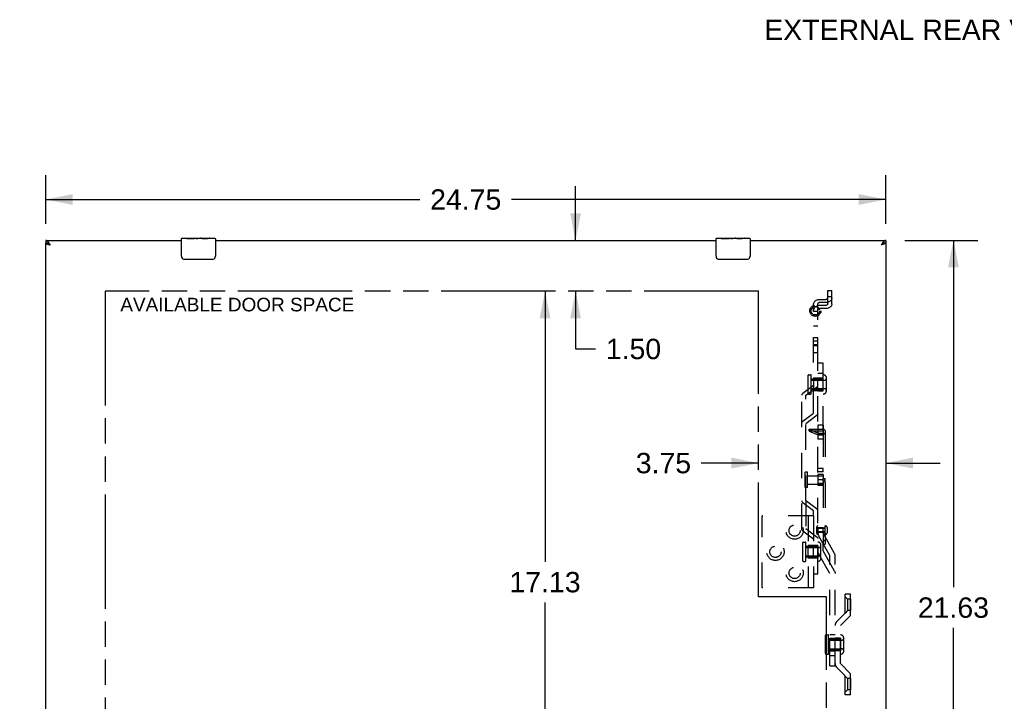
# Model space of a CAD drawing. Header units: inches. Extents: x 0 to 136, y 0 to 88.
# Tile 67 of 74: x 91 to 120, y 13 to 33. Entities that reach past the tile are written whole.
import ezdxf

# ---------------------------------------------------------------- set-up
doc = ezdxf.new("R2010")
doc.units = ezdxf.units.IN
doc.header["$LTSCALE"] = 7.48
doc.header["$MEASUREMENT"] = 0
doc.linetypes.add('HIDDEN', pattern=[0.2, 0.1, -0.1])
doc.linetypes.add('PHANTOM', pattern=[0.8, 0.45, -0.05, 0.1, -0.05, 0.1, -0.05])
doc.layers.get('0').update_dxf_attribs({"linetype": 'CONTINUOUS'})
for name, color, linetype in [('02___PRT_ALL_AXES', 7, 'CONTINUOUS'), ('AVAILABLE_DOOR_SPACE', 7, 'CONTINUOUS'), ('DEFAULT_2', 8, 'HIDDEN'), ('DIMENSIONS', 7, 'CONTINUOUS')]:
    doc.layers.add(name, color=color, linetype=linetype)
doc.styles.get("Standard").update_dxf_attribs({"font": 'arial.ttf'})
doc.dimstyles.new('DIMSTYLE_1', dxfattribs={"dimtxt": 0.6, "dimasz": 0.8, "dimexe": 0.09, "dimexo": 0.07, "dimgap": 0.0375, "dimtad": 0, "dimtih": 1, "dimtoh": 1, "dimzin": 4, "dimdsep": 46, "dimtxsty": 'Standard', "dimblk": '_FILLED', "dimblk1": '_FILLED', "dimblk2": '_FILLED', "dimcen": 0.09, "dimazin": 1, "dimtfac": 1, "dimtofl": 0, "dimtmove": 0, "dimatfit": 3, "dimldrblk": '_FILLED', "dimfxl": 0, "dimtolj": 1, "dimtzin": 4, "dimarcsym": 0})

# ---------------------------------------------------------------- blocks, each defined once
blk = doc.blocks.new('_FILLED')
at = {"color": 0, "linetype": 'ByBlock'}
blk.add_solid([(0, 0), (-1, 0.2), (-1, -0.2)], dxfattribs=at)
blk = doc.blocks.new('*D22')
at = {"layer": 'DIMENSIONS', "color": 2, "linetype": 'Continuous'}
for p, q in [((91.604, 27.086), (91.604, 28.524)), ((116.354, 27.086), (116.354, 28.524)), ((91.604, 27.804), (102.631, 27.804)), ((116.354, 27.804), (105.328, 27.804))]:
    blk.add_line(p, q, dxfattribs=at)
at = {"layer": 'DIMENSIONS', "color": 2, "linetype": 'Continuous', "xscale": 0.8, "yscale": 0.8, "zscale": 0.8, "rotation": 180}
blk.add_blockref('_FILLED', (91.604, 27.804), dxfattribs=at)
at = {"layer": 'DIMENSIONS', "color": 2, "linetype": 'Continuous', "xscale": 0.8, "yscale": 0.8, "zscale": 0.8}
blk.add_blockref('_FILLED', (116.354, 27.804), dxfattribs=at)
at = {"layer": 'DIMENSIONS', "color": 2, "linetype": 'Continuous', "insert": (103.979, 28.104), "char_height": 0.6, "width": 2.09665, "attachment_point": 2, "line_spacing_factor": 0.9}
blk.add_mtext('24.75', dxfattribs=at)
blk = doc.blocks.new('*D23')
at = {"layer": 'DIMENSIONS', "color": 2, "linetype": 'Continuous'}
for p, q in [((116.914, 26.601), (119.066, 26.601)), ((118.346, 26.601), (118.346, 16.384)), ((118.346, 4.967), (118.346, 15.184)), ((116.914, 4.967), (119.066, 4.967))]:
    blk.add_line(p, q, dxfattribs=at)
at = {"layer": 'DIMENSIONS', "color": 2, "linetype": 'Continuous', "xscale": 0.8, "yscale": 0.8, "zscale": 0.8}
for p, rotation in [((118.346, 26.601), 90), ((118.346, 4.967), 270)]:
    blk.add_blockref('_FILLED', p, dxfattribs=dict(at, rotation=rotation))
at = {"layer": 'DIMENSIONS', "color": 2, "linetype": 'Continuous', "insert": (118.346, 16.084), "char_height": 0.6, "width": 2.09665, "attachment_point": 2, "line_spacing_factor": 0.9}
blk.add_mtext('21.63', dxfattribs=at)
blk = doc.blocks.new('*D24')
at = {"layer": 'DIMENSIONS', "color": 2, "linetype": 'Continuous'}
for p, q in [((107.215, 26.601), (107.215, 28.201)), ((107.215, 25.101), (107.215, 23.402)), ((107.215, 23.402), (107.805, 23.402))]:
    blk.add_line(p, q, dxfattribs=at)
at = {"layer": 'DIMENSIONS', "color": 2, "linetype": 'Continuous', "xscale": 0.8, "yscale": 0.8, "zscale": 0.8}
for p, rotation in [((107.215, 26.601), 270), ((107.215, 25.101), 90)]:
    blk.add_blockref('_FILLED', p, dxfattribs=dict(at, rotation=rotation))
at = {"layer": 'DIMENSIONS', "color": 2, "linetype": 'Continuous', "insert": (108.105, 23.702), "char_height": 0.6, "width": 1.63048, "attachment_point": 1, "line_spacing_factor": 0.9}
blk.add_mtext('1.50', dxfattribs=at)
blk = doc.blocks.new('*D25')
at = {"layer": 'DIMENSIONS', "color": 2, "linetype": 'Continuous'}
for p, q in [((106.315, 25.101), (106.315, 17.134)), ((106.315, 7.967), (106.315, 15.934))]:
    blk.add_line(p, q, dxfattribs=at)
at = {"layer": 'DIMENSIONS', "color": 2, "linetype": 'Continuous', "xscale": 0.8, "yscale": 0.8, "zscale": 0.8}
for p, rotation in [((106.315, 25.101), 90), ((106.315, 7.967), 270)]:
    blk.add_blockref('_FILLED', p, dxfattribs=dict(at, rotation=rotation))
at = {"layer": 'DIMENSIONS', "color": 2, "linetype": 'Continuous', "insert": (106.315, 16.834), "char_height": 0.6, "width": 2.09665, "attachment_point": 2, "line_spacing_factor": 0.9}
blk.add_mtext('17.13', dxfattribs=at)
blk = doc.blocks.new('*D27')
at = {"layer": 'DIMENSIONS', "color": 2, "linetype": 'Continuous'}
for p, q in [((112.604, 20.041), (110.919, 20.041)), ((116.354, 20.041), (117.954, 20.041))]:
    blk.add_line(p, q, dxfattribs=at)
at = {"layer": 'DIMENSIONS', "color": 2, "linetype": 'Continuous', "xscale": 0.8, "yscale": 0.8, "zscale": 0.8}
blk.add_blockref('_FILLED', (112.604, 20.041), dxfattribs=at)
at = {"layer": 'DIMENSIONS', "color": 2, "linetype": 'Continuous', "xscale": 0.8, "yscale": 0.8, "zscale": 0.8, "rotation": 180}
blk.add_blockref('_FILLED', (116.354, 20.041), dxfattribs=at)
at = {"layer": 'DIMENSIONS', "color": 2, "linetype": 'Continuous', "insert": (110.619, 20.341), "char_height": 0.6, "width": 1.63048, "attachment_point": 3, "line_spacing_factor": 0.9}
blk.add_mtext('3.75', dxfattribs=at)
blk = doc.blocks.new('*D28')
at = {"layer": 'DIMENSIONS', "color": 2, "linetype": 'Continuous'}
for p, q in [((114.608, 11.648), (112.923, 11.648)), ((116.354, 11.648), (117.954, 11.648))]:
    blk.add_line(p, q, dxfattribs=at)
at = {"layer": 'DIMENSIONS', "color": 2, "linetype": 'Continuous', "xscale": 0.8, "yscale": 0.8, "zscale": 0.8}
blk.add_blockref('_FILLED', (114.608, 11.648), dxfattribs=at)
at = {"layer": 'DIMENSIONS', "color": 2, "linetype": 'Continuous', "xscale": 0.8, "yscale": 0.8, "zscale": 0.8, "rotation": 180}
blk.add_blockref('_FILLED', (116.354, 11.648), dxfattribs=at)
at = {"layer": 'DIMENSIONS', "color": 2, "linetype": 'Continuous', "insert": (112.623, 11.948), "char_height": 0.6, "width": 1.63048, "attachment_point": 3, "line_spacing_factor": 0.9}
blk.add_mtext('1.75', dxfattribs=at)
blk = doc.blocks.new('*D30')
at = {"layer": 'DIMENSIONS', "color": 2, "linetype": 'Continuous'}
for p, q in [((91.604, 11.648), (90.004, 11.648)), ((93.354, 11.648), (94.943, 11.648))]:
    blk.add_line(p, q, dxfattribs=at)
at = {"layer": 'DIMENSIONS', "color": 2, "linetype": 'Continuous', "xscale": 0.8, "yscale": 0.8, "zscale": 0.8}
blk.add_blockref('_FILLED', (91.604, 11.648), dxfattribs=at)
at = {"layer": 'DIMENSIONS', "color": 2, "linetype": 'Continuous', "xscale": 0.8, "yscale": 0.8, "zscale": 0.8, "rotation": 180}
blk.add_blockref('_FILLED', (93.354, 11.648), dxfattribs=at)
at = {"layer": 'DIMENSIONS', "color": 2, "linetype": 'Continuous', "insert": (95.243, 11.948), "char_height": 0.6, "width": 1.63048, "attachment_point": 1, "line_spacing_factor": 0.9}
blk.add_mtext('1.75', dxfattribs=at)

msp = doc.modelspace()

# ---------------------------------------------------------------- linework, layer by layer
at = {"color": 7, "linetype": 'Continuous'}
for p, q in [((91.604, 26.601), (91.604, 26.526)), ((91.711, 26.486), (91.707, 26.489)), ((91.715, 26.483), (91.711, 26.486)), ((91.72, 26.48), (91.715, 26.483)), ((91.724, 26.477), (91.72, 26.48)), ((91.723, 26.477), (91.727, 26.474)), ((91.73, 26.472), (91.724, 26.477)), ((91.727, 26.474), (91.73, 26.472)), ((91.739, 26.466), (91.73, 26.472)), ((91.73, 26.472), (91.739, 26.466)), ((95.604, 26.136), (95.604, 26.646)), ((95.619, 26.661), (95.758, 26.661)), ((95.989, 26.661), (96.022, 26.661)), ((96.604, 26.646), (96.604, 26.136)), ((111.354, 26.136), (111.354, 26.646)), ((111.369, 26.661), (111.508, 26.661)), ((111.739, 26.661), (111.772, 26.661)), ((112.354, 26.646), (112.354, 26.136)), ((116.23, 26.474), (116.219, 26.466)), ((116.225, 26.47), (116.219, 26.466)), ((116.23, 26.473), (116.225, 26.47)), ((116.237, 26.478), (116.23, 26.474)), ((116.234, 26.476), (116.23, 26.473)), ((116.237, 26.478), (116.234, 26.476)), ((116.247, 26.486), (116.243, 26.483)), ((116.354, 26.601), (116.354, 26.526)), ((96.504, 26.036), (95.704, 26.036)), ((112.254, 26.036), (111.454, 26.036))]:
    msp.add_line(p, q, dxfattribs=at)
at = {"color": 3, "linetype": 'Continuous'}
for p, q in [((91.604, 26.601), (95.604, 26.601)), ((91.604, 5.042), (91.604, 26.526)), ((91.674, 26.485), (91.68, 26.484)), ((91.68, 26.484), (91.686, 26.482)), ((91.686, 26.482), (91.692, 26.48)), ((91.692, 26.48), (91.698, 26.478)), ((91.698, 26.478), (91.704, 26.476)), ((91.704, 26.476), (91.717, 26.473)), ((91.717, 26.5), (91.713, 26.507)), ((91.722, 26.493), (91.717, 26.5)), ((91.717, 26.473), (91.739, 26.466)), ((91.726, 26.487), (91.722, 26.493)), ((91.733, 26.477), (91.726, 26.487)), ((91.739, 26.466), (91.733, 26.477)), ((96.604, 26.601), (111.354, 26.601)), ((112.354, 26.601), (116.354, 26.601)), ((116.23, 26.483), (116.219, 26.466)), ((116.232, 26.47), (116.219, 26.466)), ((116.234, 26.49), (116.23, 26.483)), ((116.242, 26.473), (116.232, 26.47)), ((116.239, 26.497), (116.234, 26.49)), ((116.251, 26.475), (116.242, 26.473)), ((116.257, 26.477), (116.251, 26.475)), ((116.263, 26.479), (116.257, 26.477)), ((116.269, 26.481), (116.263, 26.479)), ((116.275, 26.483), (116.269, 26.481)), ((116.281, 26.484), (116.275, 26.483)), ((116.287, 26.486), (116.281, 26.484)), ((116.292, 26.488), (116.287, 26.486)), ((116.354, 26.526), (116.354, 5.042))]:
    msp.add_line(p, q, dxfattribs=at)
for points in [[(91.713, 26.507), (91.711, 26.51), (91.709, 26.513), (91.707, 26.516), (91.704, 26.52), (91.702, 26.523), (91.7, 26.526), (91.698, 26.529), (91.696, 26.532), (91.693, 26.535), (91.691, 26.538), (91.689, 26.541), (91.687, 26.543), (91.685, 26.546), (91.683, 26.549), (91.68, 26.552), (91.678, 26.554), (91.676, 26.557), (91.674, 26.559), (91.672, 26.562), (91.669, 26.564), (91.667, 26.566), (91.665, 26.569), (91.663, 26.571), (91.661, 26.573), (91.659, 26.575), (91.656, 26.577), (91.654, 26.579), (91.652, 26.581), (91.65, 26.583), (91.648, 26.584), (91.646, 26.586), (91.643, 26.587), (91.641, 26.589), (91.639, 26.59), (91.637, 26.592), (91.635, 26.593), (91.632, 26.594), (91.63, 26.595), (91.628, 26.596), (91.626, 26.597), (91.624, 26.598), (91.622, 26.599), (91.619, 26.599), (91.617, 26.6), (91.615, 26.6), (91.613, 26.601), (91.611, 26.601), (91.609, 26.601), (91.606, 26.601), (91.604, 26.601)], [(91.604, 26.526), (91.604, 26.525), (91.604, 26.524), (91.605, 26.524), (91.605, 26.523), (91.605, 26.522), (91.606, 26.521), (91.606, 26.52), (91.607, 26.519), (91.607, 26.518), (91.608, 26.517), (91.609, 26.516), (91.61, 26.515), (91.611, 26.514), (91.612, 26.514), (91.613, 26.513), (91.614, 26.512), (91.615, 26.511), (91.616, 26.51), (91.618, 26.509), (91.619, 26.508), (91.621, 26.507), (91.622, 26.506), (91.624, 26.505), (91.626, 26.504), (91.627, 26.504), (91.629, 26.503), (91.631, 26.502), (91.633, 26.501), (91.635, 26.5), (91.637, 26.499), (91.639, 26.498), (91.641, 26.497), (91.644, 26.496), (91.646, 26.495), (91.648, 26.494), (91.651, 26.494), (91.653, 26.493), (91.656, 26.492), (91.658, 26.491), (91.661, 26.49), (91.664, 26.489), (91.666, 26.488), (91.669, 26.487), (91.674, 26.485)], [(116.354, 26.601), (116.352, 26.601), (116.35, 26.601), (116.348, 26.601), (116.345, 26.601), (116.343, 26.6), (116.341, 26.6), (116.339, 26.599), (116.337, 26.599), (116.335, 26.598), (116.332, 26.597), (116.33, 26.596), (116.328, 26.595), (116.326, 26.594), (116.324, 26.593), (116.322, 26.592), (116.319, 26.59), (116.317, 26.589), (116.315, 26.587), (116.313, 26.586), (116.311, 26.584), (116.308, 26.583), (116.306, 26.581), (116.304, 26.579), (116.302, 26.577), (116.3, 26.575), (116.298, 26.573), (116.295, 26.571), (116.293, 26.569), (116.291, 26.566), (116.289, 26.564), (116.287, 26.562), (116.284, 26.559), (116.282, 26.557), (116.28, 26.554), (116.278, 26.552), (116.276, 26.549), (116.274, 26.546), (116.271, 26.543), (116.269, 26.541), (116.267, 26.538), (116.265, 26.535), (116.263, 26.532), (116.261, 26.529), (116.258, 26.526), (116.256, 26.523), (116.254, 26.52), (116.252, 26.516), (116.25, 26.513), (116.247, 26.51), (116.245, 26.507), (116.243, 26.503), (116.239, 26.497)], [(116.354, 26.526), (116.354, 26.525), (116.354, 26.524), (116.354, 26.524), (116.354, 26.523), (116.353, 26.522), (116.353, 26.521), (116.352, 26.52), (116.352, 26.519), (116.351, 26.518), (116.35, 26.517), (116.35, 26.516), (116.349, 26.515), (116.348, 26.514), (116.347, 26.514), (116.346, 26.513), (116.345, 26.512), (116.343, 26.511), (116.342, 26.51), (116.341, 26.509), (116.339, 26.508), (116.338, 26.507), (116.336, 26.506), (116.334, 26.505), (116.333, 26.504), (116.331, 26.504), (116.329, 26.503), (116.327, 26.502), (116.325, 26.501), (116.323, 26.5), (116.321, 26.499), (116.319, 26.498), (116.317, 26.497), (116.315, 26.496), (116.312, 26.495), (116.31, 26.494), (116.308, 26.494), (116.305, 26.493), (116.303, 26.492), (116.3, 26.491), (116.297, 26.49), (116.295, 26.489), (116.292, 26.488)]]:
    msp.add_lwpolyline(points, dxfattribs=at)
at = {"color": 7, "linetype": 'Continuous'}
for points in [[(91.707, 26.489), (91.704, 26.49), (91.702, 26.491), (91.7, 26.493), (91.698, 26.494), (91.696, 26.495), (91.693, 26.497), (91.691, 26.498), (91.689, 26.499), (91.687, 26.501), (91.685, 26.502), (91.683, 26.503), (91.68, 26.504), (91.678, 26.505), (91.676, 26.507), (91.674, 26.508), (91.672, 26.509), (91.669, 26.51), (91.667, 26.511), (91.665, 26.512), (91.663, 26.513), (91.661, 26.514), (91.659, 26.515), (91.656, 26.516), (91.654, 26.516), (91.652, 26.517), (91.65, 26.518), (91.648, 26.519), (91.646, 26.519), (91.643, 26.52), (91.641, 26.521), (91.639, 26.521), (91.637, 26.522), (91.635, 26.523), (91.632, 26.523), (91.63, 26.524), (91.628, 26.524), (91.626, 26.524), (91.624, 26.525), (91.622, 26.525), (91.619, 26.525), (91.617, 26.526), (91.615, 26.526), (91.613, 26.526), (91.611, 26.526), (91.609, 26.526), (91.606, 26.526), (91.604, 26.526)], [(91.704, 26.49), (91.705, 26.489), (91.707, 26.488), (91.708, 26.487), (91.71, 26.486), (91.711, 26.485), (91.713, 26.484), (91.715, 26.482), (91.716, 26.481), (91.718, 26.48), (91.72, 26.479), (91.723, 26.477)], [(116.254, 26.49), (116.253, 26.489), (116.252, 26.488), (116.25, 26.487), (116.249, 26.486), (116.247, 26.485), (116.245, 26.484), (116.244, 26.482), (116.242, 26.481), (116.24, 26.48), (116.239, 26.479), (116.237, 26.478)], [(116.243, 26.483), (116.241, 26.481), (116.237, 26.478)], [(116.254, 26.49), (116.252, 26.489), (116.247, 26.486)], [(116.354, 26.526), (116.352, 26.526), (116.35, 26.526), (116.348, 26.526), (116.345, 26.526), (116.343, 26.526), (116.341, 26.526), (116.339, 26.525), (116.337, 26.525), (116.335, 26.525), (116.332, 26.524), (116.33, 26.524), (116.328, 26.524), (116.326, 26.523), (116.324, 26.523), (116.322, 26.522), (116.319, 26.521), (116.317, 26.521), (116.315, 26.52), (116.313, 26.519), (116.311, 26.519), (116.308, 26.518), (116.306, 26.517), (116.304, 26.516), (116.302, 26.516), (116.3, 26.515), (116.298, 26.514), (116.295, 26.513), (116.293, 26.512), (116.291, 26.511), (116.289, 26.51), (116.287, 26.509), (116.284, 26.508), (116.282, 26.507), (116.28, 26.505), (116.278, 26.504), (116.276, 26.503), (116.274, 26.502), (116.271, 26.501), (116.269, 26.499), (116.267, 26.498), (116.265, 26.497), (116.263, 26.495), (116.261, 26.494), (116.258, 26.493), (116.256, 26.491), (116.254, 26.49)], [(95.704, 26.036), (95.698, 26.037), (95.692, 26.037), (95.686, 26.038), (95.68, 26.039), (95.674, 26.041), (95.668, 26.043)], [(96.54, 26.043), (96.535, 26.041), (96.529, 26.039), (96.523, 26.038), (96.517, 26.037), (96.51, 26.037), (96.504, 26.036)], [(111.454, 26.036), (111.448, 26.037), (111.442, 26.037), (111.436, 26.038), (111.43, 26.039), (111.424, 26.041), (111.418, 26.043)], [(112.29, 26.043), (112.285, 26.041), (112.279, 26.039), (112.273, 26.038), (112.267, 26.037), (112.26, 26.037), (112.254, 26.036)]]:
    msp.add_lwpolyline(points, dxfattribs=at)
for centre, radius, start, end in [((95.619, 26.646), 0.015, 90, 180), ((96.589, 26.646), 0.015, 0, 90), ((111.369, 26.646), 0.015, 90, 180), ((112.339, 26.646), 0.015, 0, 90), ((95.704, 26.136), 0.1, 180, 248.7946), ((96.504, 26.136), 0.1, 291.1999, 360), ((111.454, 26.136), 0.1, 180, 248.7946), ((112.254, 26.136), 0.1, 291.1999, 360)]:
    msp.add_arc(centre, radius, start, end, dxfattribs=at)
at = {"layer": '02___PRT_ALL_AXES', "color": 7, "linetype": 'Continuous'}
for p, q in [((95.619, 26.661), (96.187, 26.661)), ((95.758, 26.661), (95.758, 26.651)), ((95.758, 26.651), (95.989, 26.651)), ((95.926, 26.661), (95.926, 26.651)), ((95.989, 26.661), (95.989, 26.651)), ((96.025, 26.661), (96.025, 26.652)), ((96.036, 26.651), (96.089, 26.651)), ((96.156, 26.658), (96.156, 26.661)), ((96.189, 26.661), (96.442, 26.661)), ((96.219, 26.661), (96.219, 26.651)), ((96.219, 26.651), (96.376, 26.651)), ((96.387, 26.652), (96.387, 26.661)), ((96.445, 26.661), (96.589, 26.661)), ((111.369, 26.661), (111.937, 26.661)), ((111.508, 26.661), (111.508, 26.651)), ((111.508, 26.651), (111.739, 26.651)), ((111.676, 26.661), (111.676, 26.651)), ((111.739, 26.661), (111.739, 26.651)), ((111.775, 26.661), (111.775, 26.652)), ((111.786, 26.651), (111.839, 26.651)), ((111.906, 26.658), (111.906, 26.661)), ((111.939, 26.661), (112.192, 26.661)), ((111.969, 26.661), (111.969, 26.651)), ((111.969, 26.651), (112.126, 26.651)), ((112.137, 26.652), (112.137, 26.661)), ((112.195, 26.661), (112.339, 26.661))]:
    msp.add_line(p, q, dxfattribs=at)
at = {"layer": '02___PRT_ALL_AXES', "color": 8, "linetype": 'HIDDEN'}
for p, q in [((114.229, 23.74), (114.352, 23.74)), ((114.229, 23.3), (114.229, 23.74)), ((114.229, 23.533), (114.352, 23.533)), ((114.229, 23.506), (114.352, 23.506)), ((114.352, 23.3), (114.352, 23.74)), ((114.229, 23.3), (114.352, 23.3)), ((114.082, 22.642), (114.144, 22.642)), ((114.512, 22.514), (114.16, 22.514)), ((114.16, 22.202), (114.16, 22.514)), ((114.16, 22.483), (114.542, 22.483)), ((114.352, 22.545), (114.229, 22.545)), ((114.229, 22.545), (114.229, 22.17)), ((114.352, 22.548), (114.512, 22.548)), ((114.352, 22.168), (114.352, 22.548)), ((114.512, 22.168), (114.512, 22.548)), ((114.082, 22.074), (114.144, 22.074)), ((114.16, 22.233), (114.542, 22.233)), ((114.512, 22.202), (114.16, 22.202)), ((114.352, 22.17), (114.229, 22.17)), ((114.352, 22.168), (114.512, 22.168)), ((114.512, 21.162), (114.352, 21.162)), ((114.352, 21.162), (114.352, 20.747)), ((114.512, 21.031), (114.352, 21.031)), ((114.512, 21.162), (114.512, 20.747)), ((114.512, 20.878), (114.352, 20.878)), ((114.512, 20.747), (114.352, 20.747)), ((114.045, 19.769), (113.983, 19.769)), ((113.983, 19.319), (113.983, 19.769)), ((114.045, 19.319), (114.045, 19.769)), ((114.512, 19.884), (114.352, 19.884)), ((114.352, 19.779), (114.352, 19.884)), ((114.512, 19.779), (114.352, 19.779)), ((114.512, 19.779), (114.512, 19.884)), ((114.045, 19.669), (114.512, 19.669)), ((114.512, 19.709), (114.352, 19.709)), ((114.352, 19.709), (114.352, 19.379)), ((114.512, 19.548), (114.352, 19.548)), ((114.512, 19.443), (114.352, 19.443)), ((114.512, 19.709), (114.512, 19.59)), ((114.512, 19.59), (114.572, 19.59)), ((114.512, 19.497), (114.512, 19.59)), ((114.512, 19.575), (114.572, 19.575)), ((114.512, 19.513), (114.572, 19.513)), ((114.512, 19.497), (114.572, 19.497)), ((114.512, 19.497), (114.512, 19.379)), ((114.572, 19.497), (114.572, 19.59)), ((114.045, 19.319), (113.983, 19.319)), ((114.045, 19.419), (114.512, 19.419)), ((114.512, 19.379), (114.352, 19.379)), ((114.002, 18.93), (114.002, 18.102)), ((114.512, 18.129), (114.352, 18.129)), ((114.352, 18.129), (114.352, 17.999)), ((114.352, 18.127), (114.572, 18.127)), ((114.572, 18.111), (114.352, 18.111)), ((114.572, 18.018), (114.352, 18.018)), ((114.352, 18.002), (114.572, 18.002)), ((114.512, 17.999), (114.352, 17.999)), ((114.512, 18.131), (114.572, 18.131)), ((114.512, 18.006), (114.512, 18.131)), ((114.512, 18.006), (114.572, 18.006)), ((114.512, 18.006), (114.512, 17.999)), ((114.575, 18.189), (114.572, 18.189)), ((114.572, 17.939), (114.572, 18.189)), ((113.922, 17.714), (113.984, 17.714)), ((114.575, 17.939), (114.572, 17.939)), ((114.352, 17.586), (114, 17.586)), ((114, 17.274), (114, 17.586)), ((114, 17.555), (114.382, 17.555)), ((114.352, 17.617), (114.069, 17.617)), ((114.069, 17.242), (114.069, 17.617)), ((114.229, 17.242), (114.229, 17.617)), ((114.352, 17.617), (114.352, 17.242)), ((113.922, 17.146), (113.984, 17.146)), ((114, 17.305), (114.382, 17.305)), ((114.352, 17.274), (114, 17.274)), ((114.352, 17.242), (114.069, 17.242)), ((115.319, 16.028), (115.229, 16.028)), ((115.319, 16.028), (115.319, 15.694)), ((115.319, 15.694), (115.229, 15.694)), ((114.592, 14.98), (114.654, 14.98)), ((115.022, 14.852), (114.67, 14.852)), ((114.67, 14.54), (114.67, 14.852)), ((114.67, 14.821), (115.052, 14.821)), ((114.702, 14.886), (114.862, 14.886)), ((114.702, 14.506), (114.702, 14.886)), ((114.862, 14.506), (114.862, 14.886)), ((115.022, 14.884), (114.862, 14.884)), ((115.022, 14.884), (115.022, 14.509)), ((114.67, 14.571), (115.052, 14.571)), ((115.022, 14.54), (114.67, 14.54)), ((114.702, 14.506), (114.862, 14.506)), ((115.022, 14.509), (114.862, 14.509)), ((114.592, 14.412), (114.654, 14.412)), ((115.319, 13.698), (115.229, 13.698)), ((115.319, 13.698), (115.319, 13.364)), ((115.319, 13.364), (115.229, 13.364))]:
    msp.add_line(p, q, dxfattribs=at)
at = {"layer": '02___PRT_ALL_AXES', "color": 7, "linetype": 'Continuous'}
for points in [[(96.036, 26.651), (96.03, 26.652), (96.023, 26.652), (96.017, 26.653), (96.011, 26.653), (96.005, 26.654), (96, 26.654)], [(96.14, 26.656), (96.13, 26.655), (96.122, 26.654), (96.113, 26.653), (96.104, 26.652), (96.096, 26.652), (96.089, 26.651)], [(96.189, 26.661), (96.182, 26.661), (96.174, 26.661), (96.166, 26.66), (96.157, 26.659), (96.14, 26.656)], [(96.445, 26.661), (96.442, 26.661), (96.438, 26.661), (96.432, 26.66), (96.426, 26.659), (96.419, 26.657), (96.412, 26.656), (96.403, 26.654), (96.395, 26.653), (96.385, 26.652), (96.376, 26.651)], [(111.786, 26.651), (111.78, 26.652), (111.773, 26.652), (111.767, 26.653), (111.761, 26.653), (111.755, 26.654), (111.75, 26.654)], [(111.89, 26.656), (111.88, 26.655), (111.872, 26.654), (111.863, 26.653), (111.854, 26.652), (111.846, 26.652), (111.839, 26.651)], [(111.939, 26.661), (111.932, 26.661), (111.924, 26.661), (111.916, 26.66), (111.907, 26.659), (111.89, 26.656)], [(112.195, 26.661), (112.192, 26.661), (112.188, 26.661), (112.182, 26.66), (112.176, 26.659), (112.169, 26.657), (112.162, 26.656), (112.153, 26.654), (112.145, 26.653), (112.135, 26.652), (112.126, 26.651)]]:
    msp.add_lwpolyline(points, dxfattribs=at)
at = {"layer": '02___PRT_ALL_AXES', "color": 8, "linetype": 'HIDDEN'}
for centre, radius in [((114.279, 24.526), 0.124), ((113.668, 18.052), 0.165), ((113.103, 17.427), 0.165), ((113.668, 16.803), 0.165)]:
    msp.add_circle(centre, radius, dxfattribs=at)
at = {"layer": '02___PRT_ALL_AXES', "color": 7, "linetype": 'Continuous'}
for centre in [(96.022, 26.461), (111.772, 26.461)]:
    msp.add_ellipse(centre, major_axis=(0, 0.2), ratio=0.432808, start_param=0, end_param=0.261817, dxfattribs=at)
at = {"layer": 'AVAILABLE_DOOR_SPACE', "color": 4, "linetype": 'PHANTOM'}
for p, q in [((93.354, 25.101), (93.354, 7.967)), ((112.604, 25.101), (93.354, 25.101)), ((112.604, 16.101), (112.604, 25.101)), ((114.608, 16.101), (112.604, 16.101)), ((114.608, 7.967), (114.608, 16.101))]:
    msp.add_line(p, q, dxfattribs=at)
at = {"layer": 'DEFAULT_2', "color": 8, "linetype": 'HIDDEN'}
for p, q in [((114.643, 25.127), (114.765, 25.127)), ((114.643, 24.729), (114.643, 25.127)), ((114.643, 24.948), (114.765, 24.948)), ((114.765, 24.729), (114.765, 25.127)), ((114.229, 21.51), (114.229, 24.726)), ((114.352, 16.776), (114.352, 24.726)), ((114.412, 24.863), (114.583, 24.863)), ((114.583, 24.771), (114.412, 24.771)), ((114.583, 24.684), (114.412, 24.684)), ((114.229, 24.518), (114.352, 24.518)), ((114.583, 24.592), (114.412, 24.592)), ((114.352, 24.075), (114.229, 24.075)), ((114.352, 23.635), (114.229, 23.635)), ((114.512, 22.988), (114.352, 22.988)), ((114.512, 20.971), (114.512, 22.988)), ((114.067, 22.09), (114.067, 22.626)), ((114.16, 22.09), (114.16, 22.626)), ((114.352, 22.692), (114.512, 22.692)), ((113.915, 22.103), (114.229, 22.338)), ((114.605, 22.167), (114.605, 22.549)), ((114.002, 22.038), (114.333, 22.287)), ((114.352, 22.168), (114.512, 22.168)), ((113.879, 18.102), (113.879, 22.038)), ((114.002, 18.93), (114.002, 22.038)), ((113.915, 21.275), (114.229, 21.51)), ((114.002, 21.21), (114.333, 21.458)), ((114.092, 21.04), (114.496, 21.04)), ((114.092, 20.986), (114.092, 21.04)), ((114.092, 21.038), (114.362, 20.925)), ((114.092, 20.986), (114.496, 20.986)), ((114.092, 20.986), (114.092, 20.984)), ((114.092, 20.984), (114.362, 20.871)), ((114.362, 20.925), (114.496, 20.925)), ((114.362, 20.871), (114.362, 20.925)), ((114.512, 20.971), (114.512, 17.648)), ((114.572, 20.971), (114.572, 17.648)), ((114.362, 20.871), (114.496, 20.871)), ((114.229, 18.63), (113.915, 18.865)), ((114.333, 18.681), (114.002, 18.93)), ((114.229, 18.49), (114.229, 18.63)), ((114.229, 18.49), (112.714, 18.49)), ((112.714, 16.365), (112.714, 18.49)), ((114.069, 18.49), (114.069, 16.365)), ((114.229, 18.49), (114.229, 16.365)), ((114.229, 17.801), (113.915, 18.037)), ((114.333, 17.853), (114.002, 18.102)), ((114.32, 17.97), (114.32, 18.158)), ((114.625, 18.139), (114.625, 17.989)), ((113.907, 17.161), (113.907, 17.698)), ((114, 17.161), (114, 17.698)), ((114.702, 17.316), (114.385, 17.885)), ((114.844, 17.381), (114.512, 17.98)), ((114.512, 17.763), (114.572, 17.763)), ((114.445, 17.239), (114.445, 17.621)), ((114.512, 17.648), (114.572, 17.648)), ((114.512, 17.455), (114.512, 17.648)), ((114.844, 16.857), (114.512, 17.455)), ((114.702, 16.792), (114.385, 17.36)), ((114.702, 14.066), (114.702, 17.316)), ((114.862, 14.066), (114.862, 17.316)), ((114.229, 16.776), (114.352, 16.776)), ((114.229, 16.365), (112.714, 16.365)), ((115.319, 16.181), (115.159, 16.181)), ((115.159, 15.622), (115.159, 16.181)), ((115.229, 16.028), (115.159, 16.098)), ((115.229, 16.028), (115.229, 15.694)), ((115.319, 15.556), (115.319, 16.181)), ((115.229, 15.694), (115.159, 15.624)), ((114.909, 15.372), (115.159, 15.622)), ((115.022, 15.259), (115.319, 15.556)), ((115.022, 14.134), (115.022, 15.259)), ((114.577, 14.428), (114.577, 14.965)), ((114.67, 14.428), (114.67, 14.965)), ((114.862, 14.986), (114.702, 14.986)), ((115.115, 14.505), (115.115, 14.887)), ((114.862, 14.363), (114.702, 14.363)), ((114.702, 14.066), (114.862, 14.066)), ((115.159, 13.771), (114.909, 14.021)), ((115.319, 13.837), (115.022, 14.134)), ((115.159, 13.212), (115.159, 13.771)), ((115.229, 13.698), (115.159, 13.768)), ((115.229, 13.698), (115.229, 13.364)), ((115.319, 13.212), (115.319, 13.837)), ((115.229, 13.364), (115.159, 13.294)), ((115.319, 13.212), (115.159, 13.212))]:
    msp.add_line(p, q, dxfattribs=at)
for points in [[(114.229, 24.726), (114.231, 24.744), (114.235, 24.761), (114.243, 24.778), (114.254, 24.794), (114.267, 24.809), (114.283, 24.823), (114.301, 24.834), (114.32, 24.844), (114.342, 24.852), (114.364, 24.858), (114.388, 24.861), (114.412, 24.863)], [(114.412, 24.684), (114.388, 24.682), (114.364, 24.679), (114.342, 24.673), (114.32, 24.665), (114.301, 24.655), (114.283, 24.644), (114.267, 24.63), (114.254, 24.615), (114.243, 24.599), (114.235, 24.582), (114.231, 24.565), (114.229, 24.547)], [(114.412, 24.771), (114.4, 24.77), (114.389, 24.767), (114.378, 24.763), (114.369, 24.758), (114.362, 24.751), (114.356, 24.743), (114.353, 24.735), (114.352, 24.726)], [(114.583, 24.863), (114.592, 24.863), (114.601, 24.865), (114.61, 24.867), (114.618, 24.871), (114.625, 24.876), (114.631, 24.881), (114.636, 24.887), (114.64, 24.894), (114.642, 24.9), (114.643, 24.907)], [(114.765, 24.907), (114.764, 24.89), (114.759, 24.872), (114.751, 24.855), (114.741, 24.839), (114.728, 24.824), (114.712, 24.811), (114.694, 24.799), (114.674, 24.789), (114.653, 24.781), (114.63, 24.775), (114.607, 24.772), (114.583, 24.771)], [(114.765, 24.729), (114.764, 24.711), (114.759, 24.693), (114.751, 24.676), (114.741, 24.66), (114.728, 24.645), (114.712, 24.632), (114.694, 24.62), (114.674, 24.61), (114.653, 24.602), (114.63, 24.597), (114.607, 24.593), (114.583, 24.592)], [(114.643, 24.729), (114.642, 24.721), (114.64, 24.715), (114.636, 24.708), (114.631, 24.702), (114.625, 24.697), (114.618, 24.692), (114.61, 24.689), (114.601, 24.686), (114.592, 24.684), (114.583, 24.684)], [(114.412, 24.592), (114.4, 24.591), (114.389, 24.588), (114.378, 24.584), (114.369, 24.579), (114.362, 24.572), (114.356, 24.564), (114.353, 24.556), (114.352, 24.547)], [(113.915, 22.103), (113.904, 22.094), (113.896, 22.084), (113.889, 22.073), (113.883, 22.062), (113.88, 22.05), (113.879, 22.038)], [(114.333, 22.287), (114.337, 22.29), (114.341, 22.294), (114.344, 22.297), (114.347, 22.302)], [(114.347, 22.302), (114.349, 22.306), (114.35, 22.31), (114.351, 22.315), (114.352, 22.32)], [(114.347, 21.473), (114.344, 21.469), (114.341, 21.465), (114.337, 21.462), (114.333, 21.458)], [(114.352, 21.491), (114.351, 21.487), (114.35, 21.482), (114.349, 21.478), (114.347, 21.473)], [(113.879, 21.21), (113.88, 21.222), (113.883, 21.234), (113.889, 21.245), (113.896, 21.256), (113.904, 21.266), (113.915, 21.275)], [(114.496, 21.04), (114.511, 21.039), (114.525, 21.035), (114.538, 21.028), (114.55, 21.02), (114.559, 21.01), (114.566, 20.998), (114.57, 20.985), (114.572, 20.971)], [(114.496, 20.986), (114.5, 20.985), (114.504, 20.984), (114.507, 20.981), (114.51, 20.979), (114.511, 20.975), (114.512, 20.971)], [(114.496, 20.925), (114.511, 20.924), (114.525, 20.92), (114.538, 20.914), (114.55, 20.905), (114.559, 20.895), (114.566, 20.883), (114.57, 20.87), (114.572, 20.857)], [(114.496, 20.871), (114.5, 20.87), (114.504, 20.869), (114.507, 20.867), (114.51, 20.864), (114.511, 20.86), (114.512, 20.857)], [(113.879, 18.93), (113.88, 18.918), (113.883, 18.906), (113.889, 18.895), (113.896, 18.884), (113.904, 18.874), (113.915, 18.865)], [(114.347, 18.666), (114.344, 18.67), (114.341, 18.674), (114.337, 18.678), (114.333, 18.681)], [(114.352, 18.648), (114.351, 18.653), (114.35, 18.657), (114.349, 18.662), (114.347, 18.666)], [(113.915, 18.037), (113.904, 18.046), (113.896, 18.056), (113.889, 18.067), (113.883, 18.078), (113.88, 18.09), (113.879, 18.102)], [(114.352, 18.012), (114.352, 17.996), (114.354, 17.979), (114.356, 17.963), (114.36, 17.947)], [(114.333, 17.853), (114.337, 17.85), (114.341, 17.846), (114.344, 17.842), (114.347, 17.838)], [(114.347, 17.838), (114.349, 17.834), (114.35, 17.829), (114.351, 17.825), (114.352, 17.82)], [(114.36, 17.947), (114.365, 17.931), (114.371, 17.915), (114.377, 17.9), (114.385, 17.885)], [(114.36, 17.423), (114.356, 17.439), (114.354, 17.455), (114.352, 17.472), (114.352, 17.488)], [(114.385, 17.36), (114.377, 17.375), (114.371, 17.391), (114.365, 17.407), (114.36, 17.423)], [(114.862, 17.316), (114.861, 17.327), (114.86, 17.338), (114.857, 17.35), (114.854, 17.36), (114.85, 17.371), (114.844, 17.381)], [(114.844, 16.857), (114.85, 16.847), (114.854, 16.836), (114.857, 16.825), (114.86, 16.814), (114.861, 16.803), (114.862, 16.792)]]:
    msp.add_lwpolyline(points, dxfattribs=at)
for centre, radius in [((114.279, 24.526), 0.164), ((114.279, 24.526), 0.124), ((113.668, 18.052), 0.255), ((113.103, 17.427), 0.255), ((113.668, 16.803), 0.255)]:
    msp.add_circle(centre, radius, dxfattribs=at)
for centre, radius, start, end in [((114.082, 22.626), 0.0156, 90, 180), ((114.144, 22.626), 0.0156, 360, 90), ((114.512, 22.549), 0.093, 360, 90), ((114.542, 22.545), 0.0625, 270, 360), ((114.082, 22.09), 0.0156, 180, 270), ((114.144, 22.09), 0.0156, 270, 0), ((114.512, 22.167), 0.093, 270, 0), ((114.542, 22.17), 0.0625, 0, 90), ((114.352, 18.158), 0.0312, 90, 180), ((114.352, 18.142), 0.0312, 180, 270), ((114.352, 17.986), 0.0312, 90, 180), ((114.575, 18.139), 0.05, 360, 90), ((114.575, 17.989), 0.05, 270, 0), ((113.922, 17.698), 0.0156, 90, 180), ((113.984, 17.698), 0.0156, 360, 90), ((114.352, 17.97), 0.0312, 180, 270), ((114.352, 17.621), 0.093, 360, 90), ((114.382, 17.617), 0.0625, 270, 360), ((113.922, 17.161), 0.0156, 180, 270), ((113.984, 17.161), 0.0156, 270, 0), ((114.352, 17.239), 0.093, 270, 0), ((114.382, 17.242), 0.0625, 0, 90), ((115.022, 15.259), 0.16, 135, 180), ((114.592, 14.965), 0.0156, 90, 180), ((114.654, 14.965), 0.0156, 360, 90), ((115.022, 14.887), 0.093, 360, 90), ((115.052, 14.884), 0.0625, 270, 360), ((115.022, 14.505), 0.093, 270, 0), ((115.052, 14.509), 0.0625, 0, 90), ((114.592, 14.428), 0.0156, 180, 270), ((114.654, 14.428), 0.0156, 270, 0), ((115.022, 14.134), 0.16, 180, 225)]:
    msp.add_arc(centre, radius, start, end, dxfattribs=at)

# ---------------------------------------------------------------- texts
at = {"layer": 'DIMENSIONS', "color": 2, "linetype": 'Continuous', "attachment_point": 2, "line_spacing_factor": 0.9}
for s, insert, char_height, width in [('EXTERNAL REAR VIEW', (117.453, 33.099), 0.6, 9.34126), ('AVAILABLE DOOR SPACE', (97.25, 24.909), 0.4, 6.8803)]:
    msp.add_mtext(s, dxfattribs=dict(at, insert=insert, char_height=char_height, width=width))

# ---------------------------------------------------------------- dimensions: what is measured, and where the dimension line sits
at = {"layer": 'DIMENSIONS', "color": 2, "linetype": 'Continuous'}
for base, p1, p2, picture, middle in [((116.354, 27.804), (91.604, 28.594), (116.354, 28.594), '*D22', (103.973, 27.8)), ((116.354, 11.648), (114.608, 7.967), (116.354, 26.511), '*D28', (111.836, 11.645)), ((116.354, 20.041), (112.604, 16.101), (116.354, 5.057), '*D27', (109.805, 20.038))]:
    dim = msp.add_linear_dim(base=base, p1=p1, p2=p2, dimstyle='DIMSTYLE_1', dxfattribs=at)
    dim.commit()
    dim.dimension.update_dxf_attribs({"geometry": picture, "text_midpoint": middle, "dimtype": 160})
for base, p1, p2, angle, picture, middle in [((107.215, 26.601), (112.604, 25.101), (97.446, 26.601), 90, '*D24', (108.946, 23.399)), ((91.604, 11.648), (93.354, 7.967), (91.604, 26.511), 180, '*D30', (96.087, 11.645)), ((118.346, 4.967), (116.844, 26.601), (116.844, 4.967), 270, '*D23', (118.338, 15.781)), ((106.315, 25.101), (93.354, 7.967), (93.354, 25.101), 90, '*D25', (106.341, 16.531))]:
    dim = msp.add_linear_dim(base=base, p1=p1, p2=p2, angle=angle, dimstyle='DIMSTYLE_1', dxfattribs=at)
    dim.commit()
    dim.dimension.update_dxf_attribs({"geometry": picture, "text_midpoint": middle, "dimtype": 160})

doc.saveas('drawing.dxf')
